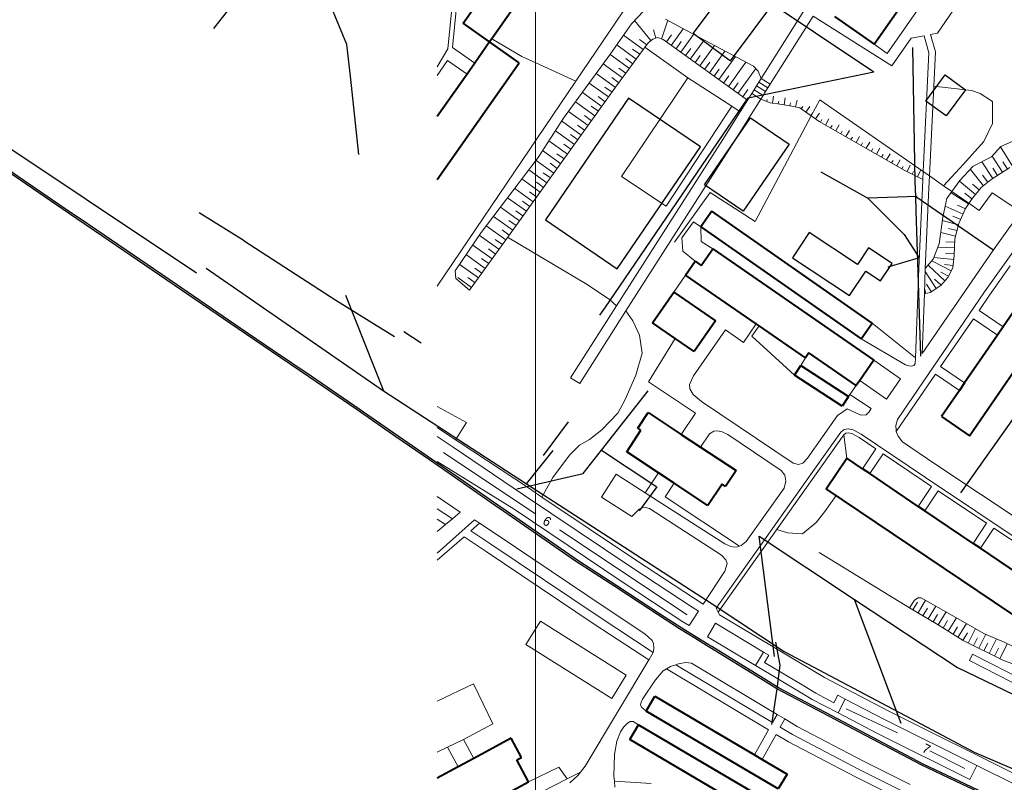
# Model space of a CAD drawing. Extents: x 13 to 4138, y -4831 to -1000.
# Tile 9 of 203: x 858 to 1193, y -3550 to -3290. Entities that reach past the tile are written whole.
import ezdxf
from ezdxf.enums import TextEntityAlignment as Align

# ---------------------------------------------------------------- set-up
doc = ezdxf.new("R2010")
doc.units = 0
doc.header["$MEASUREMENT"] = 0
for name, color, linetype in [('11', 7, 'CONTINUOUS'), ('14', 7, 'CONTINUOUS'), ('24', 7, 'CONTINUOUS'), ('25', 7, 'CONTINUOUS'), ('37', 7, 'CONTINUOUS'), ('40', 7, 'CONTINUOUS'), ('42', 7, 'CONTINUOUS'), ('6', 7, 'CONTINUOUS'), ('ГРАНИЦА_РАЙОНА', 5, 'CONTINUOUS'), ('границы команд_1', 10, 'CONTINUOUS'), ('ДЕТСКИЕ_ПЛОЩАДКИ', 6, 'CONTINUOUS'), ('ЛЕСТНИЦЫ', 6, 'CONTINUOUS'), ('ПЕШЕХОДНЫЕ_ДОРОЖКИ', 3, 'CONTINUOUS'), ('ПЕШЕХОДНЫЕ_ПЕРЕХОДЫ', 1, 'CONTINUOUS'), ('СПОРТИВНЫЕ_ПЛОЩАДКИ', 3, 'CONTINUOUS'), ('ТРОПЫ', 32, 'CONTINUOUS'), ('ТРОТУАРЫ', 7, 'CONTINUOUS')]:
    doc.layers.add(name, color=color, linetype=linetype)
doc.styles.get("Standard").update_dxf_attribs({"font": 'txt', "height": 0.2})

msp = doc.modelspace()

# ---------------------------------------------------------------- linework, layer by layer
at = {"layer": '11', "color": 253, "linetype": 'Continuous', "lineweight": 0}
for p, q in [((1047.28, -3310.85), (1065.44, -3284.01)), ((1028.77, -3302.48), (1018.6, -3296.38)), ((1033.62, -3304.63), (1028.77, -3302.48)), ((1000, -3380.68), (1047.28, -3310.85)), ((1130.36, -3317.26), (1127.48, -3322.7)), ((1165.64, -3341.69), (1130.36, -3317.26)), ((1127.48, -3322.7), (1108.41, -3358.68)), ((1167.75, -3343.16), (1165.64, -3341.69)), ((1172.61, -3346.52), (1167.75, -3343.16)), ((1175.43, -3348.47), (1172.61, -3346.52)), ((1093.02, -3348.83), (1080.82, -3365.72)), ((1108.41, -3358.68), (1093.02, -3348.83)), ((1181.22, -3352.48), (1175.43, -3348.47)), ((1189.18, -3348.97), (1184.74, -3354.92)), ((1196.22, -3353.62), (1189.18, -3348.97)), ((1184.74, -3354.92), (1181.22, -3352.48)), ((1083.35, -3364.29), (1087.39, -3358.75)), ((1087.39, -3358.75), (1089.84, -3360.47)), ((1083.72, -3368.83), (1083.35, -3364.29)), ((1087.89, -3372.25), (1083.72, -3368.83)), ((1148.22, -3393.33), (1163.01, -3405.19)), ((1107.19, -3397.78), (1109.73, -3394.3)), ((1121.78, -3411.02), (1107.19, -3397.78)), ((1142.82, -3414.62), (1140.67, -3417.66)), ((1140.67, -3417.66), (1140.18, -3418.35)), ((1030.14, -3502.88), (1035.13, -3494.94)), ((1035.13, -3494.94), (1064.44, -3513.36)), ((1059.45, -3521.3), (1030.14, -3502.88)), ((1064.44, -3513.36), (1059.45, -3521.3))]:
    msp.add_line(p, q, dxfattribs=at)
at = {"layer": '14', "color": 253, "linetype": 'Continuous', "lineweight": 0}
for p, q in [((1023.97, -3364.08), (1051.09, -3380.2)), ((1051.09, -3380.2), (1058.74, -3385.24)), ((1058.74, -3385.24), (1061.13, -3387.39)), ((1064.33, -3389.17), (1066.7, -3392.55)), ((1066.7, -3392.55), (1068.98, -3397.42)), ((1068.98, -3397.42), (1069.8, -3403.59)), ((1069.8, -3403.59), (1067.68, -3411.06)), ((1067.68, -3411.06), (1064.1, -3419.34)), ((1064.1, -3419.34), (1061.5, -3424.05)), ((1061.5, -3424.05), (1056.13, -3429.74)), ((1056.13, -3429.74), (1051.9, -3432.98)), ((1051.9, -3432.98), (1048.49, -3434.93)), ((1048.49, -3434.93), (1045.07, -3438.34)), ((1045.07, -3438.34), (1039.38, -3445.97)), ((1039.38, -3445.97), (1035.69, -3452.6))]:
    msp.add_line(p, q, dxfattribs=at)
at = {"layer": '24', "color": 253, "linetype": 'Continuous', "lineweight": 0}
for p, q in [((1170.58, -3294.5), (1192.76, -3261.72)), ((1170.8, -3276.45), (1153.38, -3301.41)), ((1110.39, -3309.95), (1129.28, -3279.96)), ((1003.57, -3299.79), (1005.23, -3283.84)), ((1005.15, -3299.4), (1006.71, -3284.37)), ((1113.48, -3311.89), (1128.11, -3288.68)), ((1154.98, -3305.61), (1128.11, -3288.68)), ((1161.57, -3296.16), (1154.98, -3305.61)), ((1161.57, -3296.16), (1165.95, -3295.35)), ((1165.95, -3295.35), (1167.6, -3301.15)), ((1168.11, -3294.95), (1170.58, -3294.5)), ((1168.11, -3294.95), (1169.8, -3300.9)), ((1005.15, -3299.4), (1012.74, -3304.73)), ((1153.38, -3301.41), (1148.88, -3298.26)), ((1247.33, -3296.75), (1186.58, -3382.71)), ((1000, -3305.97), (1003.57, -3299.79)), ((1167.6, -3301.15), (1165.64, -3341.69)), ((1169.8, -3300.9), (1169.24, -3312.51)), ((1000, -3308.91), (1003.47, -3303.76)), ((1003.47, -3303.76), (1010.13, -3308.43)), ((1085.36, -3309.76), (1062.81, -3343.35)), ((1100.38, -3319.37), (1085.36, -3309.76)), ((1169.24, -3312.51), (1167.75, -3343.16)), ((1105.74, -3317.33), (1107.18, -3315.05)), ((1227.67, -3314.6), (1189.65, -3368.36)), ((1078, -3353.47), (1100.38, -3319.37)), ((1100.39, -3332.68), (1110.27, -3317)), ((1103.27, -3321.25), (1105.74, -3317.33)), ((1097.3, -3330.73), (1103.27, -3321.25)), ((1061.13, -3387.39), (1097.3, -3330.73)), ((1064.33, -3389.17), (1100.39, -3332.68)), ((1165.64, -3341.69), (1165.51, -3344.33)), ((1167.75, -3343.16), (1167.55, -3347.27)), ((1062.81, -3343.35), (1078, -3353.47)), ((1165.51, -3344.33), (1165.37, -3347.17)), ((1165.37, -3347.17), (1164.18, -3374.64)), ((1167.55, -3347.27), (1166.37, -3374.73)), ((1090.01, -3365.46), (1089.84, -3360.47)), ((1093.88, -3368.04), (1090.01, -3365.46)), ((1189.65, -3368.36), (1165.26, -3403.69)), ((1164.18, -3374.64), (1163.01, -3405.19)), ((1166.37, -3374.73), (1166.04, -3383.35)), ((1195.33, -3373.76), (1188.21, -3383.84)), ((1080.64, -3382.75), (1084.63, -3376.96)), ((1186.58, -3382.71), (1156.92, -3426.13)), ((1166.04, -3383.35), (1165.26, -3403.69)), ((1188.21, -3383.84), (1184.68, -3389)), ((1045.46, -3411.95), (1061.13, -3387.39)), ((1048.54, -3413.91), (1064.33, -3389.17)), ((1184.68, -3389), (1192.86, -3394.61)), ((1182.76, -3391.81), (1171.6, -3408.15)), ((1182.76, -3391.81), (1190.93, -3397.42)), ((1087.3, -3411.34), (1098.2, -3395.58)), ((1098.2, -3395.58), (1104.42, -3399.88)), ((1104.42, -3399.88), (1108.74, -3393.62)), ((1071.95, -3413.3), (1081.14, -3398.56)), ((1144.48, -3398.68), (1159.63, -3407.52)), ((1123.88, -3407.78), (1125.49, -3405.2)), ((1157.93, -3412.31), (1148.78, -3405.99)), ((1163.01, -3405.19), (1162.93, -3407.23)), ((1159.63, -3407.52), (1160.7, -3407.89)), ((1160.7, -3407.89), (1161.83, -3407.97)), ((1161.83, -3407.97), (1162.47, -3407.72)), ((1162.47, -3407.72), (1162.93, -3407.23)), ((1171.6, -3408.15), (1179.74, -3413.73)), ((1048.54, -3413.91), (1045.46, -3411.95)), ((1087.97, -3423.98), (1071.95, -3413.3)), ((1087.3, -3411.34), (1086.03, -3414.21)), ((1144, -3412.91), (1153.14, -3419.23)), ((1153.14, -3419.23), (1157.93, -3412.31)), ((1169.87, -3410.68), (1156.49, -3430.26)), ((1169.87, -3410.68), (1178.01, -3416.26)), ((1086.03, -3414.21), (1086.14, -3415.77)), ((1086.14, -3415.77), (1087.26, -3417.67)), ((1087.26, -3417.67), (1090.05, -3420.01)), ((1090.05, -3420.01), (1121.28, -3441.07)), ((1147.9, -3422.44), (1140.67, -3417.66)), ((1136.45, -3424.8), (1139.69, -3422.57)), ((1139.69, -3422.57), (1144.38, -3424.75)), ((1146.16, -3424.57), (1147.25, -3423.53)), ((1147.25, -3423.53), (1147.9, -3422.44)), ((1087.97, -3423.98), (1083.16, -3431.24)), ((1126.19, -3439.4), (1136.45, -3424.8)), ((1144.38, -3424.75), (1146.16, -3424.57)), ((1156.92, -3426.13), (1156.29, -3428.17)), ((1006.23, -3433.06), (1000, -3428.93)), ((1092.81, -3431.01), (1094.26, -3430.11)), ((1094.26, -3430.11), (1095.52, -3430.04)), ((1095.52, -3430.04), (1097.09, -3430.41)), ((1097.09, -3430.41), (1099, -3431.34)), ((1137.57, -3430.53), (1128.61, -3443.1)), ((1138.66, -3429.59), (1137.57, -3430.53)), ((1140.06, -3429.34), (1138.66, -3429.59)), ((1141.8, -3429.69), (1140.06, -3429.34)), ((1144.51, -3431.16), (1141.8, -3429.69)), ((1156.29, -3428.17), (1156.38, -3429.95)), ((1156.38, -3429.95), (1156.49, -3430.26)), ((1156.49, -3430.26), (1157.09, -3431.82)), ((1005.36, -3435.6), (1000, -3431.96)), ((1007.46, -3433.87), (1006.23, -3433.06)), ((1031.06, -3449.49), (1007.46, -3433.87)), ((1092.81, -3431.01), (1089.77, -3435.61)), ((1117.27, -3443.52), (1099, -3431.34)), ((1138.58, -3431.45), (1129.72, -3443.88)), ((1139.27, -3430.86), (1138.58, -3431.45)), ((1140.04, -3430.72), (1139.27, -3430.86)), ((1141.33, -3430.98), (1140.04, -3430.72)), ((1143.81, -3432.32), (1141.33, -3430.98)), ((1149.49, -3436.17), (1143.81, -3432.32)), ((1166.4, -3445.98), (1144.51, -3431.16)), ((1157.09, -3431.82), (1158.55, -3433.76)), ((1169.59, -3441.24), (1158.55, -3433.76)), ((1029.44, -3451.91), (1005.36, -3435.6)), ((1149.49, -3436.17), (1144.91, -3442.95)), ((1026.2, -3456.78), (1000, -3440.46)), ((1124.63, -3441.07), (1126.19, -3439.4)), ((1151.98, -3437.86), (1147.41, -3444.63)), ((1165.64, -3447.11), (1151.98, -3437.86)), ((1128.61, -3443.1), (1095.12, -3490.48)), ((1129.72, -3443.88), (1095.79, -3491.88)), ((1118.45, -3445.15), (1117.27, -3443.52)), ((1121.28, -3441.07), (1123.18, -3441.51)), ((1123.18, -3441.51), (1124.63, -3441.07)), ((1206.17, -3465.68), (1169.59, -3441.24)), ((1056.02, -3452.64), (1061.01, -3444.85)), ((1061.01, -3444.85), (1070.92, -3451.21)), ((1070.92, -3451.21), (1075.43, -3444.38)), ((1118.25, -3449.59), (1118.84, -3447.17)), ((1118.84, -3447.17), (1118.45, -3445.15)), ((1168.51, -3449.03), (1165.64, -3447.11)), ((1205.8, -3472.29), (1166.4, -3445.98)), ((1035.69, -3452.6), (1031.06, -3449.49)), ((1077.71, -3452.56), (1080.78, -3447.92)), ((1105.27, -3467.73), (1118.25, -3449.59)), ((1168.51, -3449.03), (1163.95, -3455.79)), ((1170.79, -3450.54), (1166.21, -3457.32)), ((1187.25, -3461.54), (1170.79, -3450.54)), ((1007.8, -3457.77), (1000, -3452.47)), ((1066.3, -3476.67), (1029.44, -3451.91)), ((1067.91, -3474.25), (1035.69, -3452.6)), ((1066.32, -3459.25), (1056.02, -3452.64)), ((1070.92, -3451.21), (1098, -3468.58)), ((1077.71, -3452.56), (1103.06, -3469.33)), ((1005.14, -3460.03), (1000, -3456.64)), ((1063.07, -3481.54), (1026.2, -3456.78)), ((1066.32, -3459.25), (1068.86, -3456.75)), ((1068.86, -3456.75), (1069.88, -3456.26)), ((1069.88, -3456.26), (1070.98, -3456.13)), ((1070.98, -3456.13), (1072.32, -3456.52)), ((1096.85, -3472.43), (1072.32, -3456.52)), ((1002.81, -3462), (1000, -3460.15)), ((1000, -3471.74), (1012.64, -3460.41)), ((1002.81, -3462), (1005.14, -3460.03)), ((1005.14, -3460.03), (1007.8, -3457.77)), ((1014.36, -3461.54), (1012.64, -3460.41)), ((1000, -3464.38), (1002.81, -3462)), ((1011.42, -3464.17), (1014.36, -3461.54)), ((1020.39, -3465.52), (1014.36, -3461.54)), ((1187.25, -3461.54), (1182.63, -3468.39)), ((1189.78, -3463.22), (1185.15, -3470.09)), ((1206.25, -3474.22), (1189.78, -3463.22)), ((1000, -3474.14), (1009.17, -3466.2)), ((1016.65, -3471.13), (1009.17, -3466.2)), ((1018.27, -3468.69), (1011.42, -3464.17)), ((1057.26, -3490.28), (1020.39, -3465.52)), ((1055.14, -3493.46), (1018.27, -3468.69)), ((1098, -3468.58), (1100.03, -3469.42)), ((1100.03, -3469.42), (1101.34, -3469.65)), ((1101.34, -3469.65), (1102.36, -3469.59)), ((1102.36, -3469.59), (1103.06, -3469.33)), ((1103.06, -3469.33), (1103.61, -3469.13)), ((1103.61, -3469.13), (1105.27, -3467.73)), ((1053.52, -3495.9), (1016.65, -3471.13)), ((1098.39, -3473.97), (1096.85, -3472.43)), ((1098.78, -3475.25), (1098.39, -3473.97)), ((1086.88, -3490.2), (1066.3, -3476.67)), ((1090.6, -3489.17), (1067.91, -3474.25)), ((1098, -3477.82), (1098.78, -3475.25)), ((1090.6, -3489.17), (1098, -3477.82)), ((1083.75, -3495.14), (1063.07, -3481.54)), ((1070.79, -3499.18), (1057.26, -3490.28)), ((1089.06, -3491.53), (1086.88, -3490.2)), ((1095.12, -3490.48), (1095.79, -3491.88)), ((1073.58, -3505.59), (1055.14, -3493.46)), ((1085.87, -3496.43), (1089.06, -3491.53)), ((1095.79, -3491.88), (1096.21, -3492.77)), ((1096.21, -3492.77), (1128.04, -3511.78)), ((1072.14, -3508.14), (1053.52, -3495.9)), ((1085.87, -3496.43), (1083.75, -3495.14)), ((1094.81, -3495.65), (1092.08, -3500.22)), ((1094.81, -3495.65), (1111.2, -3505.44)), ((1070.79, -3499.18), (1073.22, -3501.46)), ((1092.08, -3500.22), (1108.47, -3510.01)), ((1073.22, -3501.46), (1073.76, -3502.54)), ((1073.83, -3503.9), (1073.69, -3505.39)), ((1073.76, -3502.54), (1073.83, -3503.9)), ((1073.58, -3505.59), (1072.2, -3508.04)), ((1073.69, -3505.39), (1073.58, -3505.59)), ((1111.2, -3505.44), (1108.47, -3510.01)), ((1111.2, -3505.44), (1113.05, -3506.54)), ((1111.56, -3509.03), (1113.05, -3506.54)), ((1181.39, -3508.32), (1182.48, -3506.18)), ((1182.48, -3506.18), (1242.98, -3537.05)), ((1072.14, -3508.14), (1050.39, -3544.39)), ((1072.2, -3508.04), (1072.14, -3508.14)), ((1079.48, -3510.42), (1078.18, -3511.21)), ((1081.27, -3509.79), (1079.48, -3510.42)), ((1082.21, -3509.46), (1081.27, -3509.79)), ((1081.27, -3509.79), (1114.29, -3529.51)), ((1084.57, -3509.02), (1082.21, -3509.46)), ((1086.67, -3509.27), (1084.57, -3509.02)), ((1086.67, -3509.27), (1115.86, -3526.7)), ((1108.47, -3510.01), (1123.66, -3519.08)), ((1111.56, -3509.03), (1124.91, -3517)), ((1181.39, -3508.32), (1241.98, -3539.25)), ((1077.04, -3511.89), (1074.39, -3514.91)), ((1078.18, -3511.21), (1077.04, -3511.89)), ((1078.18, -3511.21), (1112.93, -3531.96)), ((1128.04, -3511.78), (1132, -3514.17)), ((1132, -3514.17), (1153.94, -3525.64)), ((1000, -3522.14), (1012.3, -3516.23)), ((1012.3, -3516.23), (1018.89, -3529.86)), ((1074.39, -3514.91), (1069.96, -3521.48)), ((1124.91, -3517), (1129.01, -3519.47)), ((1123.66, -3519.08), (1127.82, -3521.59)), ((1129.01, -3519.47), (1135.21, -3522.72)), ((1135.21, -3522.72), (1136.56, -3520.15)), ((1136.56, -3520.15), (1139.1, -3521.48)), ((1069.28, -3523.41), (1069.45, -3522.51)), ((1069.67, -3524.24), (1069.28, -3523.41)), ((1069.45, -3522.51), (1069.96, -3521.48)), ((1071.23, -3525.54), (1069.67, -3524.24)), ((1127.82, -3521.59), (1136.63, -3526.2)), ((1136.63, -3526.2), (1139.1, -3521.48)), ((1139.1, -3521.48), (1152.49, -3528.48)), ((1114.29, -3529.51), (1115.86, -3526.7)), ((1115.86, -3526.7), (1118.24, -3528.12)), ((1136.63, -3526.2), (1150.07, -3533.23)), ((1153.94, -3525.64), (1198.8, -3547.96)), ((1018.89, -3529.86), (1008.92, -3535.23)), ((1063.63, -3530.89), (1062.43, -3532.67)), ((1064.81, -3529.66), (1063.63, -3530.89)), ((1065.7, -3529.1), (1064.81, -3529.66)), ((1066.82, -3529.1), (1065.7, -3529.1)), ((1068.58, -3530.24), (1066.82, -3529.1)), ((1116.88, -3531.06), (1118.45, -3528.25)), ((1116.88, -3531.06), (1121.08, -3533.59)), ((1118.24, -3528.12), (1118.45, -3528.25)), ((1118.45, -3528.25), (1122.65, -3530.78)), ((1122.65, -3530.78), (1145.28, -3542.62)), ((1152.49, -3528.48), (1183.97, -3544.14)), ((1062.43, -3532.67), (1061.17, -3535.84)), ((1108.16, -3540.51), (1112.93, -3531.96)), ((1110.75, -3542.03), (1115.51, -3533.51)), ((1115.51, -3533.51), (1119.7, -3536.03)), ((1121.08, -3533.59), (1143.81, -3545.49)), ((1150.07, -3533.23), (1181.6, -3548.91)), ((1003.44, -3537.89), (1000, -3539.57)), ((1008.92, -3535.23), (1003.44, -3537.89)), ((1003.44, -3537.89), (1007.06, -3544.6)), ((1008.92, -3535.23), (1012.42, -3541.7)), ((1061.17, -3535.84), (1060.44, -3540.41)), ((1119.7, -3536.03), (1142.54, -3547.98)), ((1060.44, -3540.41), (1060.21, -3547.78)), ((1050.39, -3544.39), (1048.83, -3546.39)), ((1145.28, -3542.62), (1161.25, -3550.57)), ((1183.97, -3544.14), (1181.6, -3548.91)), ((1183.97, -3544.14), (1197.46, -3550.85)), ((1048.83, -3546.39), (1044.31, -3548.69)), ((1047.95, -3547.51), (1045.23, -3550.02)), ((1048.83, -3546.39), (1047.95, -3547.51)), ((1060.21, -3547.78), (1060.38, -3549.5)), ((1142.54, -3547.98), (1154.82, -3554.09)), ((1143.81, -3545.49), (1159.97, -3553.52)), ((1044.31, -3548.69), (1019.97, -3561.06)), ((1060.38, -3549.5), (1060.58, -3551.54)), ((1060.38, -3549.5), (1072.89, -3550.21))]:
    msp.add_line(p, q, dxfattribs=at)
at = {"layer": '25', "color": 253, "linetype": 'Continuous', "lineweight": 0}
for p, q in [((1108, -3313.75), (1108.8, -3312.49)), ((1108.8, -3312.49), (1109.6, -3311.22)), ((1108.8, -3312.49), (1111.88, -3314.43)), ((1109.6, -3311.22), (1110.39, -3309.95)), ((1109.6, -3311.22), (1112.68, -3313.16)), ((1110.39, -3309.95), (1113.48, -3311.89)), ((1113.48, -3311.89), (1112.68, -3313.16)), ((1107.18, -3315.05), (1108, -3313.75)), ((1107.18, -3315.05), (1110.27, -3317)), ((1108, -3313.75), (1111.09, -3315.7)), ((1111.09, -3315.7), (1110.27, -3317)), ((1111.88, -3314.43), (1111.09, -3315.7)), ((1112.68, -3313.16), (1111.88, -3314.43))]:
    msp.add_line(p, q, dxfattribs=at)
at = {"layer": '37', "color": 253, "linetype": 'Continuous', "lineweight": 0}
for p, q in [((1070.28, -3287.02), (1066.24, -3291.27)), ((1066.24, -3291.27), (1059.09, -3301.55)), ((1067.23, -3290.22), (1072.77, -3297.04)), ((1078.55, -3290.11), (1076.43, -3296.48)), ((1077.78, -3289.69), (1091.04, -3296.89)), ((1063.52, -3295.18), (1070.2, -3300.07)), ((1075.05, -3296.02), (1073.43, -3296.5)), ((1073.68, -3293.3), (1074.53, -3296.18)), ((1077.05, -3296.69), (1075.05, -3296.02)), ((1079.89, -3295.04), (1078.14, -3297.47)), ((1083.84, -3292.98), (1079.77, -3298.64)), ((1087.39, -3294.9), (1083.01, -3300.98)), ((1071.91, -3297.73), (1060.77, -3312.95)), ((1061.23, -3298.46), (1067.84, -3303.3)), ((1068.96, -3296.68), (1071.38, -3298.46)), ((1073.43, -3296.5), (1071.91, -3297.73)), ((1105.74, -3317.33), (1077.05, -3296.69)), ((1083.14, -3297.38), (1081.39, -3299.81)), ((1090.93, -3296.83), (1086.26, -3303.32)), ((1094.5, -3298.71), (1089.51, -3305.65)), ((1091.04, -3296.89), (1107.8, -3305.73)), ((1059.09, -3301.55), (1043.02, -3323.47)), ((1058.94, -3301.75), (1065.47, -3306.53)), ((1066.6, -3299.91), (1069.02, -3301.68)), ((1086.39, -3299.71), (1084.64, -3302.15)), ((1089.64, -3302.05), (1087.88, -3304.48)), ((1098.07, -3300.6), (1092.75, -3307.99)), ((1101.64, -3302.48), (1096, -3310.33)), ((1047.28, -3310.85), (1033.62, -3304.63)), ((1056.58, -3304.97), (1063.11, -3309.75)), ((1064.23, -3303.14), (1066.65, -3304.91)), ((1092.88, -3304.39), (1091.13, -3306.82)), ((1105.21, -3304.37), (1099.25, -3312.66)), ((1107.8, -3305.73), (1109.42, -3307.44)), ((1054.17, -3308.25), (1060.75, -3312.98)), ((1059.51, -3309.59), (1061.93, -3311.37)), ((1061.87, -3306.37), (1064.29, -3308.14)), ((1096.13, -3306.72), (1094.38, -3309.16)), ((1099.38, -3309.06), (1097.62, -3311.49)), ((1108.57, -3306.55), (1102.49, -3315)), ((1109.42, -3307.44), (1110.39, -3309.95)), ((1060.77, -3312.95), (1024.25, -3363.69)), ((1051.81, -3311.48), (1058.41, -3316.23)), ((1057.14, -3312.85), (1059.58, -3314.6)), ((1102.62, -3311.39), (1100.87, -3313.83)), ((1049.45, -3314.7), (1056.07, -3319.47)), ((1054.81, -3316.1), (1057.24, -3317.85)), ((1105.87, -3313.73), (1104.12, -3316.17)), ((1114.57, -3316), (1114.26, -3318.38)), ((1047.08, -3317.93), (1053.74, -3322.72)), ((1052.47, -3319.34), (1054.9, -3321.1)), ((1113.44, -3318.27), (1110.27, -3317)), ((1112.41, -3317.12), (1112.32, -3317.82)), ((1116.82, -3318.71), (1113.44, -3318.27)), ((1116.39, -3317.64), (1116.24, -3318.62)), ((1120.87, -3319.32), (1116.82, -3318.71)), ((1118.58, -3316.55), (1118.22, -3318.92)), ((1120.45, -3318.19), (1120.21, -3319.16)), ((1123.59, -3319.99), (1120.87, -3319.32)), ((1122.72, -3317.3), (1122.15, -3319.63)), ((1124.59, -3319.47), (1124.02, -3320.28)), ((1127.03, -3319.46), (1125.66, -3321.43)), ((1044.72, -3321.16), (1051.4, -3325.97)), ((1050.13, -3322.59), (1052.57, -3324.34)), ((1130.24, -3324.64), (1123.59, -3319.99)), ((1127.87, -3321.76), (1127.3, -3322.58)), ((1130.31, -3321.76), (1128.93, -3323.72)), ((1043.02, -3323.47), (1034.37, -3336.88)), ((1042.35, -3324.39), (1049.06, -3329.21)), ((1047.8, -3325.84), (1050.23, -3327.59)), ((1146.94, -3334.11), (1130.24, -3324.64)), ((1131.09, -3323.97), (1130.59, -3324.84)), ((1133.52, -3323.74), (1132.33, -3325.82)), ((1134.57, -3325.94), (1134.07, -3326.81)), ((1137, -3325.71), (1135.81, -3327.8)), ((1040.24, -3327.79), (1046.73, -3332.46)), ((1045.46, -3329.08), (1047.89, -3330.84)), ((1138.05, -3327.91), (1137.55, -3328.78)), ((1140.48, -3327.68), (1139.29, -3329.77)), ((1143.96, -3329.66), (1142.77, -3331.74)), ((1038.06, -3331.15), (1044.39, -3335.71)), ((1043.12, -3332.33), (1045.56, -3334.08)), ((1141.53, -3329.89), (1141.03, -3330.76)), ((1145.01, -3331.86), (1144.51, -3332.73)), ((1147.43, -3331.63), (1146.25, -3333.72)), ((1188.92, -3336.69), (1192.15, -3333.08)), ((1192.15, -3333.08), (1196, -3331.46)), ((1035.89, -3334.52), (1042.05, -3338.95)), ((1040.79, -3335.58), (1043.22, -3337.33)), ((1159.12, -3341.17), (1146.94, -3334.11)), ((1148.49, -3333.85), (1147.98, -3334.71)), ((1150.92, -3333.64), (1149.71, -3335.72)), ((1151.95, -3335.86), (1151.44, -3336.72)), ((1154.38, -3335.65), (1153.17, -3337.72)), ((1189.19, -3336.39), (1192.71, -3341.91)), ((1192, -3333.25), (1196.09, -3339.77)), ((1034.37, -3336.88), (1014.94, -3362.49)), ((1033.72, -3337.88), (1039.72, -3342.2)), ((1038.45, -3338.82), (1040.88, -3340.58)), ((1155.41, -3337.86), (1154.9, -3338.73)), ((1157.84, -3337.66), (1156.63, -3339.73)), ((1158.78, -3339.89), (1158.34, -3340.78)), ((1161.19, -3339.52), (1160.13, -3341.67)), ((1178.15, -3344.72), (1182.7, -3339.88)), ((1182.7, -3339.88), (1188.92, -3336.69)), ((1185.69, -3338.34), (1189.34, -3344.06)), ((1192.79, -3338.31), (1194.4, -3340.84)), ((1031.23, -3341.02), (1037.38, -3345.45)), ((1036.11, -3342.07), (1038.55, -3343.82)), ((1165.51, -3344.33), (1159.12, -3341.17)), ((1162.37, -3341.66), (1161.92, -3342.56)), ((1164.78, -3341.29), (1163.72, -3343.44)), ((1181.72, -3340.92), (1186.18, -3346.51)), ((1185.87, -3342.91), (1187.74, -3345.26)), ((1195.23, -3340.3), (1188.84, -3344.38)), ((1189.41, -3340.46), (1191.03, -3342.99)), ((1028.81, -3344.2), (1035.04, -3348.69)), ((1033.78, -3345.32), (1036.21, -3347.07)), ((1175.43, -3348.47), (1178.15, -3344.72)), ((1177.99, -3344.89), (1183.48, -3349.44)), ((1182.44, -3345.99), (1184.76, -3347.9)), ((1188.84, -3344.38), (1185.38, -3347.15)), ((1026.39, -3347.39), (1032.71, -3351.94)), ((1031.44, -3348.56), (1033.87, -3350.32)), ((1173.69, -3350.87), (1175.43, -3348.47)), ((1175.15, -3348.86), (1181.11, -3352.65)), ((1179.89, -3349.07), (1182.2, -3350.98)), ((1185.38, -3347.15), (1182.07, -3351.15)), ((1023.97, -3350.58), (1030.37, -3355.18)), ((1029.1, -3351.81), (1031.54, -3353.56)), ((1172.3, -3357.26), (1173.69, -3350.87)), ((1177.29, -3353.15), (1180.05, -3354.34)), ((1182.07, -3351.15), (1180.06, -3354.3)), ((1021.55, -3353.77), (1028.03, -3358.43)), ((1026.77, -3355.06), (1029.2, -3356.81)), ((1173.12, -3353.51), (1179.25, -3356.18)), ((1180.06, -3354.3), (1177.85, -3359.41)), ((1019.14, -3356.96), (1025.7, -3361.68)), ((1024.43, -3358.3), (1026.86, -3360.06)), ((1171.15, -3366.33), (1172.3, -3357.26)), ((1172.16, -3358.39), (1177.72, -3359.87)), ((1175.7, -3356.82), (1178.45, -3358.01)), ((1177.85, -3359.41), (1176.46, -3364.64)), ((1014.94, -3362.49), (1006.09, -3375.5)), ((1014.3, -3363.34), (1021.03, -3368.17)), ((1016.71, -3360.15), (1023.36, -3364.93)), ((1022.09, -3361.55), (1024.53, -3363.3)), ((1171.65, -3362.4), (1176.7, -3363.74)), ((1174.31, -3361.03), (1177.21, -3361.8)), ((1024.25, -3363.69), (1011.01, -3382.12)), ((1012.17, -3366.74), (1018.69, -3371.42)), ((1019.76, -3364.8), (1022.19, -3366.55)), ((1169.07, -3371.56), (1171.15, -3366.33)), ((1173.42, -3365.58), (1176.42, -3365.7)), ((1176.46, -3364.64), (1176.23, -3370.33)), ((1009.98, -3370.09), (1016.36, -3374.67)), ((1017.42, -3368.05), (1019.86, -3369.8)), ((1170.69, -3367.47), (1176.34, -3367.7)), ((1173.26, -3369.58), (1176.25, -3369.7)), ((1007.79, -3373.44), (1014.03, -3377.92)), ((1015.09, -3371.3), (1017.53, -3373.05)), ((1166.37, -3374.73), (1169.07, -3371.56)), ((1168.79, -3372.25), (1175.22, -3375.54)), ((1169.32, -3370.94), (1176.08, -3371.69)), ((1172.87, -3373.35), (1175.86, -3373.68)), ((1176.23, -3370.33), (1175.77, -3374.48)), ((1006.09, -3375.5), (1006.36, -3378.07)), ((1012.76, -3374.55), (1015.19, -3376.3)), ((1166.33, -3375.78), (1170.08, -3381.49)), ((1167.41, -3373.69), (1173.07, -3378.88)), ((1171.64, -3375.96), (1174.31, -3377.32)), ((1175.77, -3374.48), (1174.07, -3377.79)), ((1006.36, -3378.07), (1011.01, -3382.12)), ((1006.96, -3377.77), (1011.69, -3381.17)), ((1010.42, -3377.8), (1012.86, -3379.55)), ((1166.76, -3380.08), (1168.41, -3382.59)), ((1169.51, -3378.33), (1171.72, -3380.35)), ((1174.07, -3377.79), (1171.61, -3380.48)), ((1167.99, -3382.86), (1166.03, -3383.35)), ((1166.11, -3381.5), (1166.54, -3383.22)), ((1171.61, -3380.48), (1167.99, -3382.86)), ((1161.03, -3490.33), (1130.13, -3471.53)), ((1162.69, -3487.79), (1163.97, -3486.93)), ((1163.97, -3486.93), (1164.99, -3486.93)), ((1164.99, -3486.93), (1186.56, -3499.19)), ((1161.03, -3490.33), (1162.69, -3487.79)), ((1170.7, -3496.21), (1161.03, -3490.33)), ((1163.73, -3488.45), (1162.17, -3491.02)), ((1166.48, -3487.78), (1163.88, -3492.06)), ((1167.14, -3490.53), (1165.58, -3493.1)), ((1169.96, -3489.76), (1167.29, -3494.14)), ((1170.56, -3492.61), (1169, -3495.18)), ((1173.47, -3491.75), (1170.71, -3496.22)), ((1176.95, -3493.73), (1174.11, -3498.32)), ((1179.23, -3501.49), (1170.7, -3496.21)), ((1173.99, -3494.72), (1172.41, -3497.27)), ((1177.39, -3496.82), (1175.81, -3499.37)), ((1180.43, -3495.71), (1177.51, -3500.43)), ((1183.47, -3497.43), (1181, -3502.38)), ((1180.79, -3498.93), (1179.21, -3501.48)), ((1184.13, -3500.58), (1182.79, -3503.27)), ((1186.97, -3499.37), (1184.58, -3504.16)), ((1186.56, -3499.19), (1193.21, -3502.09)), ((1190.64, -3500.97), (1188.16, -3505.95)), ((1193.04, -3508.38), (1179.23, -3501.49)), ((1187.71, -3502.37), (1186.37, -3505.05)), ((1191.29, -3504.16), (1189.95, -3506.84)), ((1194.3, -3502.59), (1191.74, -3507.74)), ((1193.21, -3502.09), (1197.98, -3504.3)), ((1199.09, -3510.51), (1193.04, -3508.38))]:
    msp.add_line(p, q, dxfattribs=at)
at = {"layer": '40', "color": 253, "linetype": 'Continuous', "lineweight": 0}
for p, q in [((1085.36, -3309.76), (1070.78, -3299.28)), ((1182.12, -3313.99), (1169.24, -3312.51)), ((1185.04, -3315.07), (1182.12, -3313.99)), ((1189.28, -3317.83), (1185.04, -3315.07)), ((1103.27, -3321.25), (1100.38, -3319.37)), ((1189.28, -3325.32), (1189.28, -3317.83)), ((1186.29, -3331.45), (1189.28, -3325.32)), ((1179.34, -3339.14), (1186.29, -3331.45)), ((1172.61, -3346.52), (1179.34, -3339.14)), ((1000, -3421.74), (1009.96, -3427.25)), ((1009.96, -3427.25), (1006.23, -3433.06)), ((1139.63, -3439.39), (1138.58, -3431.45)), ((1002.14, -3437.44), (1033.63, -3458.42)), ((1135.97, -3452.06), (1132.12, -3457.52)), ((1132.12, -3457.52), (1129.2, -3461.33)), ((1041.7, -3463.8), (1085.19, -3492.78)), ((1119.4, -3464.85), (1115.73, -3463.68)), ((1129.2, -3461.33), (1124.52, -3465.15)), ((1124.52, -3465.15), (1119.4, -3464.85)), ((1139.44, -3524.84), (1156.89, -3532.96)), ((1179.83, -3545.09), (1167.86, -3539.09)), ((1041.43, -3544.64), (1031.11, -3549.67)), ((1044.31, -3548.69), (1041.43, -3544.64))]:
    msp.add_line(p, q, dxfattribs=at)
at = {"layer": '6', "color": 253, "linetype": 'Continuous', "lineweight": 40}
for p, q in [((1068.45, -3225.39), (1018.6, -3296.38)), ((1148.88, -3298.26), (1166.3, -3273.31)), ((1008.79, -3291.11), (1012.4, -3285.98)), ((1135.38, -3288.85), (1148.88, -3298.26)), ((1017.84, -3297.46), (1008.79, -3291.11)), ((1017.84, -3297.46), (1012.74, -3304.73)), ((1018.6, -3296.38), (1017.84, -3297.46)), ((1027.96, -3304.57), (1017.84, -3297.46)), ((1181.42, -3431.73), (1271.32, -3300.7)), ((1000, -3344.4), (1027.96, -3304.57)), ((1012.74, -3304.73), (1010.13, -3308.43)), ((1010.13, -3308.43), (1000, -3322.87)), ((1093.58, -3355.12), (1089.84, -3360.47)), ((1148.22, -3393.33), (1093.58, -3355.12)), ((1089.84, -3360.47), (1144.48, -3398.68)), ((1089.98, -3373.69), (1093.88, -3368.04)), ((1093.88, -3368.04), (1148.78, -3405.99)), ((1084.63, -3376.96), (1087.89, -3372.25)), ((1087.89, -3372.25), (1089.98, -3373.69)), ((1108.74, -3393.62), (1084.63, -3376.96)), ((1203.38, -3379.28), (1192.86, -3394.61)), ((1073.4, -3393.21), (1080.64, -3382.75)), ((1080.64, -3382.75), (1094.8, -3392.54)), ((1081.14, -3398.56), (1073.4, -3393.21)), ((1094.8, -3392.54), (1087.57, -3403)), ((1144.48, -3398.68), (1148.22, -3393.33)), ((1109.73, -3394.3), (1108.74, -3393.62)), ((1125.49, -3405.2), (1109.73, -3394.3)), ((1192.86, -3394.61), (1190.93, -3397.42)), ((1087.57, -3403), (1081.14, -3398.56)), ((1190.93, -3397.42), (1179.74, -3413.73)), ((1126.68, -3403.46), (1125.49, -3405.2)), ((1142.82, -3414.62), (1126.68, -3403.46)), ((1148.78, -3405.99), (1144, -3412.91)), ((1121.78, -3411.02), (1123.88, -3407.78)), ((1123.88, -3407.78), (1140.18, -3418.35)), ((1138.08, -3421.59), (1121.78, -3411.02)), ((1144, -3412.91), (1142.82, -3414.62)), ((1179.74, -3413.73), (1178.01, -3416.26)), ((1178.01, -3416.26), (1171.88, -3425.19)), ((1140.18, -3418.35), (1138.08, -3421.59)), ((1068.31, -3429.13), (1071.86, -3423.77)), ((1071.86, -3423.77), (1083.16, -3431.24)), ((1171.88, -3425.19), (1181.42, -3431.73)), ((1064.57, -3437.2), (1069.42, -3429.87)), ((1069.42, -3429.87), (1068.31, -3429.13)), ((1083.16, -3431.24), (1089.77, -3435.61)), ((1075.43, -3444.38), (1064.57, -3437.2)), ((1089.77, -3435.61), (1101.85, -3443.6)), ((1132.61, -3449.8), (1139.63, -3439.39)), ((1144.91, -3442.95), (1139.63, -3439.39)), ((1101.85, -3443.6), (1098.3, -3448.97)), ((1147.41, -3444.63), (1144.91, -3442.95)), ((1080.78, -3447.92), (1075.43, -3444.38)), ((1163.95, -3455.79), (1147.41, -3444.63)), ((1092.26, -3455.51), (1080.78, -3447.92)), ((1097.11, -3448.18), (1092.26, -3455.51)), ((1098.3, -3448.97), (1097.11, -3448.18)), ((1205.88, -3499.2), (1132.61, -3449.8)), ((1166.21, -3457.32), (1163.95, -3455.79)), ((1182.63, -3468.39), (1166.21, -3457.32)), ((1185.15, -3470.09), (1182.63, -3468.39)), ((1201.57, -3481.16), (1185.15, -3470.09)), ((1071.23, -3525.54), (1074.2, -3520.5)), ((1074.2, -3520.5), (1108.16, -3540.51)), ((1116.25, -3552.07), (1071.23, -3525.54)), ((1065.61, -3535.28), (1068.58, -3530.24)), ((1068.58, -3530.24), (1113.6, -3556.76)), ((1025.17, -3534.81), (1012.42, -3541.7)), ((1028.7, -3541.35), (1025.17, -3534.81)), ((1099.17, -3555.05), (1065.61, -3535.28)), ((1108.16, -3540.51), (1110.75, -3542.03)), ((1007.06, -3544.6), (1000, -3548.41)), ((1012.42, -3541.7), (1007.06, -3544.6)), ((1027.09, -3542.22), (1028.7, -3541.35)), ((1031.11, -3549.67), (1027.09, -3542.22)), ((1110.75, -3542.03), (1119.22, -3547.02)), ((1119.22, -3547.02), (1116.25, -3552.07)), ((1017.73, -3556.9), (1031.11, -3549.67))]:
    msp.add_line(p, q, dxfattribs=at)
at = {"layer": 'ГРАНИЦА_РАЙОНА'}
for points in [[(874.6, -3356.04), (859.81, -3345.96), (845.01, -3335.88)], [(875.35, -3355.81), (860.56, -3345.73), (845.76, -3335.64)], [(883.17, -3361.88), (877.14, -3357.77), (874.6, -3356.04)], [(883.92, -3361.64), (877.88, -3357.54), (875.35, -3355.81)], [(932.1, -3395.22), (910.33, -3380.39), (883.17, -3361.88)], [(932.85, -3394.99), (911.07, -3380.15), (883.92, -3361.64)], [(943.46, -3402.97), (932.1, -3395.22)], [(944.2, -3402.74), (932.85, -3394.99)], [(956.22, -3411.68), (943.46, -3402.97)], [(956.97, -3411.44), (944.2, -3402.74)], [(985.92, -3432.06), (972.66, -3422.87), (956.22, -3411.68)], [(986.66, -3431.82), (973.4, -3422.64), (956.97, -3411.44)], [(1007.82, -3447.23), (997.32, -3439.96), (985.92, -3432.06)], [(1008.56, -3446.99), (998.06, -3439.72), (986.66, -3431.82)], [(1013.47, -3451.14), (1007.82, -3447.23)], [(1014.22, -3450.91), (1008.56, -3446.99)], [(1021.23, -3456.52), (1021.01, -3456.36), (1013.47, -3451.14)], [(1021.98, -3456.29), (1021.76, -3456.13), (1014.22, -3450.91)], [(1069.14, -3488.79), (1060.47, -3483.15), (1047.11, -3474.47), (1021.23, -3456.52)], [(1069.89, -3488.55), (1061.22, -3482.92), (1047.86, -3474.24), (1021.98, -3456.29)], [(1087.75, -3500.71), (1082.58, -3497.52), (1075.02, -3492.61), (1069.14, -3488.79)], [(1088.5, -3500.47), (1083.33, -3497.29), (1075.77, -3492.38), (1069.89, -3488.55)], [(1091.83, -3503.21), (1087.75, -3500.71)], [(1092.57, -3502.98), (1088.5, -3500.47)], [(1110.35, -3514.6), (1092.86, -3503.84), (1091.83, -3503.21)], [(1111.1, -3514.36), (1093.61, -3503.61), (1092.57, -3502.98)], [(1127.99, -3523.74), (1116.53, -3517.7), (1111.1, -3514.36)], [(1127.24, -3523.98), (1115.79, -3517.93), (1110.35, -3514.6)], [(1141.93, -3531.72), (1127.24, -3523.98)], [(1142.67, -3531.49), (1127.99, -3523.74)], [(1176.92, -3549.56), (1164.95, -3543.85), (1141.93, -3531.72)], [(1177.67, -3549.33), (1165.69, -3543.62), (1142.67, -3531.49)], [(1208.74, -3564.73), (1186.29, -3554.02), (1176.92, -3549.56)], [(1209.49, -3564.49), (1187.03, -3553.79), (1177.67, -3549.33)]]:
    msp.add_lwpolyline(points, dxfattribs=at)
at = {"layer": 'границы команд_1', "color": 251, "lineweight": 0}
msp.add_lwpolyline([(1033.44, -1863.26), (3102.46, -1863.26), (3102.46, -4710.9), (1033.44, -4710.9)], close=True, dxfattribs=at)
at = {"layer": 'ДЕТСКИЕ_ПЛОЩАДКИ'}
for points in [[(1173.17, -3308.72), (1180.03, -3313.75), (1173.43, -3322.71), (1166.57, -3317.68)], [(1155.08, -3372.95), (1147.03, -3367.66), (1143.29, -3373.32), (1126.77, -3362.48), (1121.07, -3371.12), (1140.56, -3383.9), (1146.05, -3375.58), (1151.13, -3378.91), (1154.36, -3374.01)]]:
    msp.add_lwpolyline(points, close=True, dxfattribs=at)
at = {"layer": 'ЛЕСТНИЦЫ'}
for points in [[(968.69, -3383.84), (981.66, -3416.46)], [(988.63, -3396.14), (994.54, -3400.04)], [(1039.35, -3436.73), (1030.34, -3448.1)]]:
    msp.add_lwpolyline(points, dxfattribs=at)
at = {"layer": 'ПЕШЕХОДНЫЕ_ДОРОЖКИ'}
for points in [[(917.96, -3376.33), (842.57, -3326.04), (837.31, -3322.45), (762.43, -3268.07), (715.08, -3233.91), (589, -3146.13), (542.3, -3114.65), (413.72, -3027.68), (392.64, -3014.29), (315.58, -2960.85), (306.12, -2956.51), (295.92, -2951.95), (291.89, -2949.52), (227.98, -2906.05), (166.6, -2858.26)], [(1143.34, -3213.33), (1105.82, -3268.87), (1104.6, -3273.22), (1105.64, -3277.46), (1109.08, -3280.95), (1148.79, -3307.66)], [(961.93, -3243.96), (960.89, -3245.28), (951.85, -3256.84), (935.5, -3277.74), (923.65, -3292.89)], [(1164.79, -3404.63), (1163.91, -3375.97), (1163.27, -3355.05), (1163.12, -3350.11), (1162.96, -3344.89), (1162.06, -3299.37)], [(1055.39, -3390.58), (1057.07, -3388.2), (1106, -3316.49), (1148.79, -3307.66)], [(1163.12, -3350.11), (1189.77, -3368.51)], [(934.17, -3365.3), (918.81, -3355.74)], [(934.17, -3365.3), (965.46, -3385.54)], [(965.46, -3385.54), (985.39, -3397.84)], [(1027.1, -3449.8), (1049.76, -3444.56), (1056, -3436.63), (1071.86, -3416.46)], [(1044.66, -3427.02), (1036.11, -3438.44)], [(1056, -3436.63), (1074.89, -3449.13), (1068.84, -3457.31)], [(1115.01, -3506.92), (1109.68, -3465.97), (1142.22, -3487.5), (1177.31, -3510.73), (1289, -3564.54)], [(1158.17, -3529.83), (1142.22, -3487.5)]]:
    msp.add_lwpolyline(points, dxfattribs=at)
at = {"layer": 'ПЕШЕХОДНЫЕ_ПЕРЕХОДЫ'}
msp.add_lwpolyline([(1115.32, -3502.02), (1116.74, -3509.9), (1115.79, -3517.93), (1113.94, -3530.17)], dxfattribs=at)
at = {"layer": 'СПОРТИВНЫЕ_ПЛОЩАДКИ'}
for points in [[(1102.99, -3273.21), (1087.2, -3294.54), (1100, -3303.97), (1115.79, -3282.65)], [(1061.3, -3374.8), (1089.69, -3333.25), (1065.22, -3316.61), (1036.83, -3358.16)], [(1091.13, -3346.18), (1106.75, -3323.31), (1119.96, -3332.29), (1104.33, -3355.15)]]:
    msp.add_lwpolyline(points, close=True, dxfattribs=at)
at = {"layer": 'ТРОПЫ'}
for points in [[(973.2, -3335.9), (970.37, -3309.18), (969.18, -3298.39), (960.39, -3277.07), (954.65, -3266.71), (952.17, -3251.94), (938.61, -3225.24), (937.03, -3222.12)], [(1288.37, -3295.98), (1178.32, -3451.22)], [(1130.71, -3341.72), (1146.78, -3350.69), (1159.12, -3363.09), (1164.23, -3371.07), (1153.62, -3374.25)], [(1163.59, -3350.15), (1146.78, -3350.69)]]:
    msp.add_lwpolyline(points, dxfattribs=at)
at = {"layer": 'ТРОТУАРЫ'}
msp.add_lwpolyline([(921.21, -3374.63), (981.68, -3416.46), (1030.36, -3448.1), (1093.73, -3488.98), (1118.26, -3505.22), (1161.43, -3528.12), (1183.06, -3539.6), (1281.86, -3581.92), (1294.94, -3587.14), (1307.24, -3592.05), (1321.62, -3593.6)], dxfattribs=at)

# ---------------------------------------------------------------- texts
at = {"layer": '42', "color": 253, "linetype": 'Continuous', "lineweight": 0}
for s, rotation, p in [('6', 329.4411, (1037.44, -3460.87)), ('7', 332.6828, (1166.75, -3538.44))]:
    msp.add_text(s, height=3.2, rotation=rotation, dxfattribs=at).set_placement(p, align=Align.MIDDLE)

doc.saveas('drawing.dxf')
